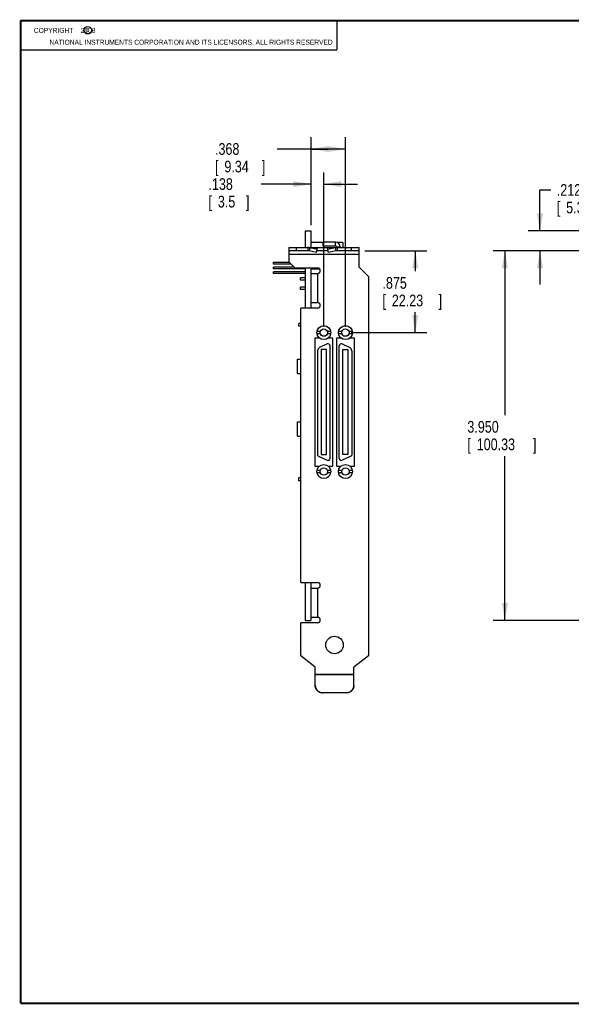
# Model space of a CAD drawing. Header units: inches. Extents: x 0.2 to 16.8, y 0.1 to 10.8.
# Tile 1 of 11: x 0.2 to 6.1, y 0.2 to 10.8. Entities that reach past the tile are written whole.
import ezdxf

# ---------------------------------------------------------------- set-up
doc = ezdxf.new("R2010")
doc.units = ezdxf.units.IN
doc.header["$LTSCALE"] = 0.935
doc.header["$MEASUREMENT"] = 0
doc.layers.get('0').update_dxf_attribs({"linetype": 'CONTINUOUS'})
doc.layers.add('DIMENSIONS', color=7, linetype='CONTINUOUS')
doc.styles.get("Standard").update_dxf_attribs({"font": 'txt', "width": 0.8})
doc.dimstyles.new('DIMSTYLE_1', dxfattribs={"dimtxt": 0.125, "dimasz": 0.1875, "dimexe": 0.18, "dimexo": 0.0625, "dimgap": 0.09, "dimtad": 0, "dimtih": 1, "dimtoh": 1, "dimdec": 3, "dimzin": 4, "dimdsep": 46, "dimtxsty": 'STANDARD', "dimblk": '_FILLED', "dimblk1": '_FILLED', "dimblk2": '_FILLED', "dimcen": 0.09, "dimadec": 0, "dimazin": 0, "dimtp": 0.01, "dimtm": 0.01, "dimtfac": 1, "dimtdec": 3, "dimtofl": 0, "dimtmove": 0, "dimatfit": 3, "dimldrblk": '_FILLED', "dimfxl": 1, "dimtolj": 1, "dimtzin": 4, "dimarcsym": 0})

# ---------------------------------------------------------------- blocks, each defined once
blk = doc.blocks.new('_FILLED')
at = {"color": 0, "linetype": 'BYBLOCK'}
blk.add_solid([(0, 0), (-1, 0.174), (-1, -0.174)], dxfattribs=at)
blk = doc.blocks.new('*D2')
at = {"layer": 'DIMENSIONS', "color": 2, "linetype": 'CONTINUOUS'}
for p, q in [((6.316, 8.3), (5.296, 8.3)), ((5.421, 8.3), (5.421, 6.544)), ((5.421, 4.35), (5.421, 6.106)), ((6.801, 4.35), (5.296, 4.35))]:
    blk.add_line(p, q, dxfattribs=at)
at = {"layer": 'DIMENSIONS', "color": 2, "linetype": 'CONTINUOUS', "xscale": 0.1875, "yscale": 0.1875, "zscale": 0.1875}
for p, rotation in [((5.421, 8.3), 90), ((5.421, 4.35), 270)]:
    blk.add_blockref('_FILLED', p, dxfattribs=dict(at, rotation=rotation))
at = {"layer": 'DIMENSIONS', "color": 2, "linetype": 'CONTINUOUS', "width": 0.8}
for s, p in [('3.950', (5.021, 6.356)), ('[', (5.021, 6.169)), ('100.33', (5.121, 6.169)), (']', (5.721, 6.169))]:
    blk.add_text(s, height=0.125, dxfattribs=at).set_placement(p)
blk = doc.blocks.new('*D3')
at = {"layer": 'DIMENSIONS', "color": 2, "linetype": 'CONTINUOUS'}
for p, q in [((5.796, 8.512), (5.796, 8.95)), ((5.796, 8.95), (5.913, 8.95)), ((6.801, 8.512), (5.671, 8.512)), ((6.316, 8.3), (5.671, 8.3)), ((5.796, 8.3), (5.796, 7.94))]:
    blk.add_line(p, q, dxfattribs=at)
at = {"layer": 'DIMENSIONS', "color": 2, "linetype": 'CONTINUOUS', "xscale": 0.1875, "yscale": 0.1875, "zscale": 0.1875}
for p, rotation in [((5.796, 8.512), 270), ((5.796, 8.3), 90)]:
    blk.add_blockref('_FILLED', p, dxfattribs=dict(at, rotation=rotation))
at = {"layer": 'DIMENSIONS', "color": 2, "linetype": 'CONTINUOUS', "width": 0.8}
for s, p in [('.212', (5.976, 8.887)), ('[', (5.976, 8.7)), ('5.38', (6.076, 8.7)), (']', (6.476, 8.7))]:
    blk.add_text(s, height=0.125, dxfattribs=at).set_placement(p)
blk = doc.blocks.new('*D4')
at = {"layer": 'DIMENSIONS', "color": 2, "linetype": 'CONTINUOUS'}
for p, q in [((3.351, 8.575), (3.351, 9.137)), ((3.488, 7.487), (3.488, 9.137)), ((3.351, 9.012), (2.818, 9.012)), ((3.488, 9.012), (3.848, 9.012))]:
    blk.add_line(p, q, dxfattribs=at)
at = {"layer": 'DIMENSIONS', "color": 2, "linetype": 'CONTINUOUS', "xscale": 0.1875, "yscale": 0.1875, "zscale": 0.1875}
blk.add_blockref('_FILLED', (3.351, 9.012), dxfattribs=at)
at = {"layer": 'DIMENSIONS', "color": 2, "linetype": 'CONTINUOUS', "xscale": 0.1875, "yscale": 0.1875, "zscale": 0.1875, "rotation": 180}
blk.add_blockref('_FILLED', (3.488, 9.012), dxfattribs=at)
at = {"layer": 'DIMENSIONS', "color": 2, "linetype": 'CONTINUOUS', "width": 0.8}
for s, p in [('.138', (2.256, 8.95)), ('[', (2.256, 8.762)), ('3.5', (2.356, 8.762)), (']', (2.656, 8.762))]:
    blk.add_text(s, height=0.125, dxfattribs=at).set_placement(p)
blk = doc.blocks.new('*D5')
at = {"layer": 'DIMENSIONS', "color": 2, "linetype": 'CONTINUOUS'}
for p, q in [((3.351, 8.575), (3.351, 9.512)), ((3.718, 7.487), (3.718, 9.512)), ((3.534, 9.387), (2.988, 9.387)), ((3.351, 9.387), (3.534, 9.387)), ((3.718, 9.387), (3.534, 9.387))]:
    blk.add_line(p, q, dxfattribs=at)
at = {"layer": 'DIMENSIONS', "color": 2, "linetype": 'CONTINUOUS', "xscale": 0.1875, "yscale": 0.1875, "zscale": 0.1875, "rotation": 180}
blk.add_blockref('_FILLED', (3.351, 9.387), dxfattribs=at)
at = {"layer": 'DIMENSIONS', "color": 2, "linetype": 'CONTINUOUS', "xscale": 0.1875, "yscale": 0.1875, "zscale": 0.1875}
blk.add_blockref('_FILLED', (3.718, 9.387), dxfattribs=at)
at = {"layer": 'DIMENSIONS', "color": 2, "linetype": 'CONTINUOUS', "width": 0.8}
for s, p in [('.368', (2.326, 9.325)), ('[', (2.326, 9.137)), ('9.34', (2.426, 9.137)), (']', (2.826, 9.137))]:
    blk.add_text(s, height=0.125, dxfattribs=at).set_placement(p)
blk = doc.blocks.new('*D6')
at = {"layer": 'DIMENSIONS', "color": 2, "linetype": 'CONTINUOUS'}
for p, q in [((3.926, 8.3), (4.589, 8.3)), ((4.464, 8.3), (4.464, 8.081)), ((4.464, 7.425), (4.464, 7.644)), ((3.781, 7.425), (4.589, 7.425))]:
    blk.add_line(p, q, dxfattribs=at)
at = {"layer": 'DIMENSIONS', "color": 2, "linetype": 'CONTINUOUS', "xscale": 0.1875, "yscale": 0.1875, "zscale": 0.1875}
for p, rotation in [((4.464, 8.3), 90), ((4.464, 7.425), 270)]:
    blk.add_blockref('_FILLED', p, dxfattribs=dict(at, rotation=rotation))
at = {"layer": 'DIMENSIONS', "color": 2, "linetype": 'CONTINUOUS', "width": 0.8}
for s, p in [('.875', (4.114, 7.894)), ('[', (4.114, 7.706)), ('22.23', (4.214, 7.706)), (']', (4.714, 7.706))]:
    blk.add_text(s, height=0.125, dxfattribs=at).set_placement(p)

msp = doc.modelspace()

# ---------------------------------------------------------------- linework, layer by layer
at = {"color": 2, "linetype": 'CONTINUOUS'}
for p, q in [((0.25, 10.7586), (3.625, 10.7586)), ((0.25, 10.7586), (0.25, 10.4456)), ((3.625, 10.7586), (3.625, 10.4456)), ((0.25, 10.4456), (3.625, 10.4456))]:
    msp.add_line(p, q, dxfattribs=at)
at = {"color": 7, "linetype": 'CONTINUOUS'}
for p, q in [((3.2885, 8.5122), (3.2885, 8.3352)), ((3.2885, 8.5122), (3.3505, 8.5122)), ((3.3505, 8.5122), (3.3505, 8.3352)), ((3.1135, 8.3352), (3.1135, 8.1822)), ((3.1135, 8.3352), (3.4135, 8.3352)), ((3.1935, 8.3352), (3.1935, 8.3002)), ((3.3183, 8.3352), (3.3183, 8.3002)), ((3.3375, 8.3328), (3.3296, 8.299)), ((3.4167, 8.3146), (3.3375, 8.3328)), ((3.3375, 8.3328), (3.4188, 8.3328)), ((3.482, 8.3872), (3.3505, 8.3872)), ((3.4088, 8.2808), (3.4167, 8.3146)), ((3.4167, 8.3146), (3.4188, 8.3328)), ((3.4188, 8.3352), (3.8635, 8.3352)), ((3.482, 8.3502), (3.482, 8.3912)), ((3.612, 8.3912), (3.482, 8.3912)), ((3.612, 8.3502), (3.482, 8.3502)), ((3.5304, 8.3146), (3.5283, 8.3328)), ((3.6096, 8.3328), (3.5283, 8.3328)), ((3.6096, 8.3328), (3.5304, 8.3146)), ((3.5382, 8.2808), (3.5304, 8.3146)), ((3.6096, 8.3328), (3.6175, 8.299)), ((3.612, 8.3502), (3.612, 8.3912)), ((3.622, 8.3402), (3.622, 8.3352)), ((3.622, 8.3402), (3.663, 8.3402)), ((3.6288, 8.3352), (3.6288, 8.3002)), ((3.6905, 8.3872), (3.6318, 8.3872)), ((3.663, 8.3402), (3.663, 8.3352)), ((3.6905, 8.3872), (3.6905, 8.3352)), ((3.7835, 8.3002), (3.7835, 8.3352)), ((3.8635, 8.1232), (3.8635, 8.3352)), ((3.3183, 8.3002), (3.1135, 8.3002)), ((3.8635, 8.2602), (3.1135, 8.2602)), ((3.4088, 8.2808), (3.3296, 8.299)), ((3.5335, 8.3002), (3.4135, 8.3002)), ((3.6175, 8.299), (3.5382, 8.2808)), ((3.8635, 8.3002), (3.6288, 8.3002)), ((2.9505, 8.1582), (2.9505, 8.1742)), ((3.1215, 8.1742), (2.9505, 8.1742)), ((3.1375, 8.1582), (2.9505, 8.1582)), ((2.9505, 8.1082), (2.9505, 8.1242)), ((3.1715, 8.1242), (2.9505, 8.1242)), ((3.2885, 8.1082), (2.9505, 8.1082)), ((3.1785, 8.1172), (3.1135, 8.1822)), ((3.1785, 8.1172), (3.4205, 8.1172)), ((3.2885, 8.1172), (3.2885, 7.6872)), ((3.3505, 8.1172), (3.3505, 7.6872)), ((3.446, 8.1025), (3.3505, 8.1025)), ((3.8635, 8.1232), (3.9635, 8.0232)), ((2.9505, 8.0582), (2.9505, 8.0742)), ((3.2885, 8.0742), (2.9505, 8.0742)), ((3.2885, 8.0582), (2.9505, 8.0582)), ((3.2385, 7.9847), (3.2385, 8.0097)), ((3.2885, 8.0097), (3.2385, 8.0097)), ((3.3505, 8.0582), (3.4205, 8.0582)), ((3.4205, 8.0582), (3.4205, 7.7462)), ((3.9635, 8.0232), (3.9635, 3.9713)), ((3.2885, 7.9848), (3.2385, 7.9847)), ((3.2385, 7.8847), (3.2385, 7.9097)), ((3.2885, 7.9097), (3.2385, 7.9097)), ((3.2885, 7.8848), (3.2385, 7.8847)), ((3.2415, 4.7552), (3.2415, 7.6872)), ((3.4205, 7.6872), (3.2415, 7.6872)), ((3.3505, 7.7462), (3.4205, 7.7462)), ((3.2206, 7.4928), (3.2206, 7.5223)), ((3.2415, 7.5223), (3.2206, 7.5223)), ((3.2415, 7.4928), (3.2206, 7.4928)), ((3.3922, 7.3653), (3.3922, 5.9993)), ((3.4412, 7.3653), (3.3922, 7.3653)), ((3.4511, 7.4377), (3.4146, 7.4377)), ((3.4511, 7.4121), (3.4146, 7.4121)), ((3.562, 7.4377), (3.5256, 7.4377)), ((3.562, 7.4121), (3.5256, 7.4121)), ((3.5842, 7.3653), (3.5352, 7.3653)), ((3.5842, 5.9993), (3.5842, 7.3653)), ((3.6222, 7.3653), (3.6222, 5.9993)), ((3.6712, 7.3653), (3.6222, 7.3653)), ((3.681, 7.4377), (3.6446, 7.4377)), ((3.681, 7.4121), (3.6446, 7.4121)), ((3.792, 7.4377), (3.7555, 7.4377)), ((3.792, 7.4121), (3.7555, 7.4121)), ((3.8142, 7.3653), (3.7652, 7.3653)), ((3.8142, 5.9993), (3.8142, 7.3653)), ((3.5239, 7.3037), (3.4427, 7.2658)), ((3.5559, 6.0822), (3.5559, 7.2833)), ((3.6507, 6.0822), (3.6507, 7.2833)), ((3.6827, 7.3037), (3.7639, 7.2658)), ((3.4208, 7.2314), (3.4208, 6.1161)), ((3.4608, 7.2432), (3.4608, 6.1223)), ((3.5159, 7.2432), (3.4608, 7.2432)), ((3.5159, 6.1223), (3.5159, 7.2432)), ((3.6907, 6.1223), (3.6907, 7.2432)), ((3.6907, 7.2432), (3.7458, 7.2432)), ((3.7458, 7.2432), (3.7458, 6.1223)), ((3.7858, 7.2314), (3.7858, 6.1161)), ((3.207, 6.9872), (3.207, 7.1432)), ((3.207, 7.1432), (3.2415, 7.1432)), ((3.207, 6.9872), (3.2415, 6.9872)), ((3.207, 6.3172), (3.207, 6.4732)), ((3.207, 6.4732), (3.2415, 6.4732)), ((3.207, 6.3172), (3.2415, 6.3172)), ((3.4364, 6.1026), (3.5239, 6.0618)), ((3.4608, 6.1223), (3.5159, 6.1223)), ((3.7702, 6.1026), (3.6827, 6.0618)), ((3.7458, 6.1223), (3.6907, 6.1223)), ((3.3922, 5.9993), (3.4419, 5.9993)), ((3.5348, 5.9993), (3.5842, 5.9993)), ((3.6222, 5.9993), (3.6718, 5.9993)), ((3.7647, 5.9993), (3.8142, 5.9993)), ((3.4511, 5.9534), (3.4146, 5.9534)), ((3.4511, 5.9278), (3.4146, 5.9278)), ((3.562, 5.9534), (3.5256, 5.9534)), ((3.562, 5.9278), (3.5256, 5.9278)), ((3.681, 5.9534), (3.6446, 5.9534)), ((3.681, 5.9278), (3.6446, 5.9278)), ((3.792, 5.9534), (3.7555, 5.9534)), ((3.792, 5.9278), (3.7555, 5.9278)), ((3.2206, 5.8432), (3.2206, 5.8727)), ((3.2415, 5.8727), (3.2206, 5.8727)), ((3.2415, 5.8432), (3.2206, 5.8432)), ((3.2415, 4.7552), (3.4205, 4.7552)), ((3.2885, 4.7552), (3.2885, 4.3502)), ((3.3505, 4.7552), (3.3505, 4.3502)), ((3.3505, 4.6962), (3.4205, 4.6962)), ((3.4205, 4.6962), (3.4205, 4.3842)), ((3.4205, 4.3252), (3.2415, 4.3252)), ((3.2415, 3.9713), (3.2415, 4.3252)), ((3.2885, 4.3502), (3.3505, 4.3502)), ((3.3505, 4.3842), (3.4205, 4.3842)), ((3.3965, 3.8502), (3.2415, 3.9713)), ((3.9635, 3.9713), (3.8085, 3.8502)), ((3.3965, 3.6576), (3.3965, 3.8502)), ((3.8085, 3.6576), (3.8085, 3.8502)), ((3.3965, 3.7762), (3.8085, 3.7762)), ((3.3965, 3.7732), (3.8085, 3.7732)), ((3.7285, 3.5779), (3.4765, 3.5779)), ((3.4765, 3.5779), (3.4765, 3.5749)), ((3.7285, 3.5779), (3.7285, 3.5749)), ((3.7285, 3.5749), (3.4765, 3.5749))]:
    msp.add_line(p, q, dxfattribs=at)
at = {"color": 7, "linetype": 'CONTINUOUS', "const_width": 0.02}
for points in [[(0.25, 10.7586), (0.25, 0.2586)], [(16.75, 10.7586), (0.25, 10.7586)], [(0.25, 0.2586), (16.75, 0.2586)]]:
    msp.add_lwpolyline(points, dxfattribs=at)
at = {"color": 2, "linetype": 'CONTINUOUS'}
msp.add_circle((0.9659, 10.6562), 0.0403, dxfattribs=at)
at = {"color": 7, "linetype": 'CONTINUOUS'}
for centre, radius in [((3.4883, 7.4249), 0.0748), ((3.7183, 7.4249), 0.0748), ((3.4883, 7.4249), 0.0394), ((3.7183, 7.4249), 0.0394), ((3.4883, 5.9406), 0.0748), ((3.7183, 5.9406), 0.0748), ((3.4883, 5.9406), 0.0394), ((3.7183, 5.9406), 0.0394), ((3.6025, 4.0872), 0.0935)]:
    msp.add_circle(centre, radius, dxfattribs=at)
for centre, radius, start, end in [((3.612, 8.3402), 0.051, 0, 90), ((3.612, 8.3402), 0.01, 0, 90), ((3.4205, 8.0877), 0.0295, 270, 90), ((3.4205, 7.7167), 0.0295, 270, 90), ((3.4588, 7.2314), 0.038, 115, 180), ((3.5334, 7.2833), 0.0225, 0, 115), ((3.6732, 7.2833), 0.0225, 65, 180), ((3.7478, 7.2314), 0.038, 0, 65), ((3.4525, 6.137), 0.038, 213.47459, 245), ((3.7541, 6.137), 0.038, 295, 326.52541), ((3.5334, 6.0822), 0.0225, 245, 360), ((3.6732, 6.0822), 0.0225, 180, 295), ((3.4205, 4.7257), 0.0295, 270, 90), ((3.4205, 4.3547), 0.0295, 270, 90)]:
    msp.add_arc(centre, radius, start, end, dxfattribs=at)
for points, knots in [([(3.3375, 8.3328), (3.3343, 8.3336), (3.328, 8.3348), (3.3215, 8.3352), (3.3183, 8.3352)], [0, 0, 0, 0, 0.5003143, 1, 1, 1, 1]), ([(3.4188, 8.3328), (3.4184, 8.3332), (3.4176, 8.3339), (3.4163, 8.3346), (3.4149, 8.3351), (3.414, 8.3352), (3.4135, 8.3352)], [0, 0, 0, 0, 0.2759725, 0.5304062, 0.7693145, 1, 1, 1, 1]), ([(3.5283, 8.3328), (3.5287, 8.3332), (3.5295, 8.3339), (3.5308, 8.3346), (3.5322, 8.3351), (3.5331, 8.3352), (3.5335, 8.3352)], [0, 0, 0, 0, 0.2759725, 0.5304062, 0.7693145, 1, 1, 1, 1]), ([(3.6288, 8.3352), (3.6256, 8.3352), (3.6191, 8.3348), (3.6128, 8.3336), (3.6096, 8.3328)], [0, 0, 0, 0, 0.4996857, 1, 1, 1, 1]), ([(3.3296, 8.299), (3.3277, 8.2994), (3.324, 8.3), (3.3202, 8.3002), (3.3183, 8.3002)], [0, 0, 0, 0, 0.4997736, 1, 1, 1, 1]), ([(3.6288, 8.3002), (3.6269, 8.3002), (3.6231, 8.3), (3.6193, 8.2994), (3.6175, 8.299)], [0, 0, 0, 0, 0.5002264, 1, 1, 1, 1]), ([(3.3965, 3.6576), (3.3965, 3.6556), (3.3967, 3.6517), (3.3974, 3.6457), (3.3985, 3.6399), (3.4, 3.6341), (3.402, 3.6285), (3.4044, 3.623), (3.4072, 3.6177), (3.4104, 3.6127), (3.4139, 3.6079), (3.4178, 3.6034), (3.4221, 3.5992), (3.4266, 3.5953), (3.4314, 3.5917), (3.4365, 3.5886), (3.4418, 3.5858), (3.4473, 3.5834), (3.4529, 3.5814), (3.4587, 3.5799), (3.4646, 3.5788), (3.4706, 3.5781), (3.4745, 3.5779), (3.4765, 3.5779)], [0, 0, 0, 0, 0.047486, 0.0950729, 0.1426288, 0.1900861, 0.237664, 0.2852848, 0.3328158, 0.3803496, 0.4279976, 0.4756267, 0.523162, 0.5708181, 0.6185198, 0.6661323, 0.7137654, 0.7615098, 0.8092297, 0.856844, 0.904569, 0.9523331, 1, 1, 1, 1]), ([(3.4765, 3.5749), (3.4745, 3.5749), (3.4706, 3.575), (3.4646, 3.5757), (3.4587, 3.5768), (3.4529, 3.5784), (3.4473, 3.5803), (3.4418, 3.5827), (3.4365, 3.5855), (3.4314, 3.5887), (3.4266, 3.5922), (3.4221, 3.5961), (3.4178, 3.6003), (3.4139, 3.6048), (3.4104, 3.6096), (3.4072, 3.6147), (3.4044, 3.62), (3.402, 3.6254), (3.4, 3.6311), (3.3985, 3.6368), (3.3974, 3.6427), (3.3967, 3.6486), (3.3965, 3.6526), (3.3965, 3.6546)], [0, 0, 0, 0, 0.0476669, 0.095431, 0.143156, 0.1907703, 0.2384902, 0.2862346, 0.3338677, 0.3814802, 0.4291819, 0.476838, 0.5243733, 0.5720024, 0.6196504, 0.6671842, 0.7147152, 0.762336, 0.8099139, 0.8573712, 0.9049271, 0.952514, 1, 1, 1, 1]), ([(3.7285, 3.5779), (3.7305, 3.5779), (3.7345, 3.5781), (3.7405, 3.5788), (3.7464, 3.5799), (3.7521, 3.5814), (3.7578, 3.5834), (3.7633, 3.5858), (3.7686, 3.5886), (3.7736, 3.5917), (3.7785, 3.5953), (3.783, 3.5992), (3.7872, 3.6034), (3.7911, 3.6079), (3.7947, 3.6127), (3.7979, 3.6177), (3.8007, 3.623), (3.8031, 3.6285), (3.8051, 3.6341), (3.8066, 3.6399), (3.8077, 3.6457), (3.8084, 3.6517), (3.8085, 3.6556), (3.8085, 3.6576)], [0, 0, 0, 0, 0.0476669, 0.095431, 0.143156, 0.1907703, 0.2384902, 0.2862346, 0.3338677, 0.3814802, 0.4291819, 0.476838, 0.5243733, 0.5720024, 0.6196504, 0.6671842, 0.7147152, 0.762336, 0.8099139, 0.8573712, 0.9049271, 0.952514, 1, 1, 1, 1]), ([(3.8085, 3.6546), (3.8085, 3.6526), (3.8084, 3.6486), (3.8077, 3.6427), (3.8066, 3.6368), (3.8051, 3.6311), (3.8031, 3.6254), (3.8007, 3.62), (3.7979, 3.6147), (3.7947, 3.6096), (3.7911, 3.6048), (3.7872, 3.6003), (3.783, 3.5961), (3.7785, 3.5922), (3.7736, 3.5887), (3.7686, 3.5855), (3.7633, 3.5827), (3.7578, 3.5803), (3.7521, 3.5784), (3.7464, 3.5768), (3.7405, 3.5757), (3.7345, 3.575), (3.7305, 3.5749), (3.7285, 3.5749)], [0, 0, 0, 0, 0.047486, 0.0950729, 0.1426288, 0.1900861, 0.237664, 0.2852848, 0.3328158, 0.3803496, 0.4279976, 0.4756267, 0.523162, 0.5708181, 0.6185198, 0.6661323, 0.7137654, 0.7615098, 0.8092297, 0.856844, 0.904569, 0.9523331, 1, 1, 1, 1])]:
    msp.add_open_spline(points, degree=3, knots=knots, dxfattribs=at)

# ---------------------------------------------------------------- texts
at = {"color": 2, "linetype": 'CONTINUOUS', "width": 0.8}
for s, p in [('c', (0.946, 10.6363)), ('NATIONAL INSTRUMENTS CORPORATION AND ITS LICENSORS. ALL RIGHTS RESERVED', (0.5583, 10.5016))]:
    msp.add_text(s, height=0.053, dxfattribs=at).set_placement(p)
at = {"color": 2, "linetype": 'CONTINUOUS', "insert": (0.3125, 10.6805), "char_height": 0.053, "width": 0.8904, "attachment_point": 1}
msp.add_mtext('    COPYRIGHT    2008', dxfattribs=at)

# ---------------------------------------------------------------- dimensions: what is measured, and where the dimension line sits
at = {"layer": 'DIMENSIONS', "color": 2, "linetype": 'CONTINUOUS'}
for base, p2, picture, middle in [((3.7183, 9.3872), (3.7183, 7.4874), '*D5', (2.6255, 9.2935)), ((3.4883, 9.0122), (3.4883, 7.4874), '*D4', (2.5055, 8.9185))]:
    dim = msp.add_linear_dim(base=base, p1=(3.3505, 8.5747), p2=p2, dimstyle='DIMSTYLE_1', dxfattribs=at)
    dim.commit()
    dim.dimension.update_dxf_attribs({"geometry": picture, "text_midpoint": middle, "dimtype": 160})
for base, p1, p2, angle, picture, middle in [((5.7959, 8.5122), (6.3164, 8.3002), (6.8014, 8.5122), 90, '*D3', (6.2759, 8.856)), ((4.4635, 7.4249), (3.926, 8.3002), (3.7808, 7.4249), 270, '*D6', (4.4635, 7.8626)), ((5.4209, 4.3502), (6.3164, 8.3002), (6.8014, 4.3502), 270, '*D2', (5.4209, 6.3252))]:
    dim = msp.add_linear_dim(base=base, p1=p1, p2=p2, angle=angle, dimstyle='DIMSTYLE_1', dxfattribs=at)
    dim.commit()
    dim.dimension.update_dxf_attribs({"geometry": picture, "text_midpoint": middle, "dimtype": 160})

doc.saveas('drawing.dxf')
